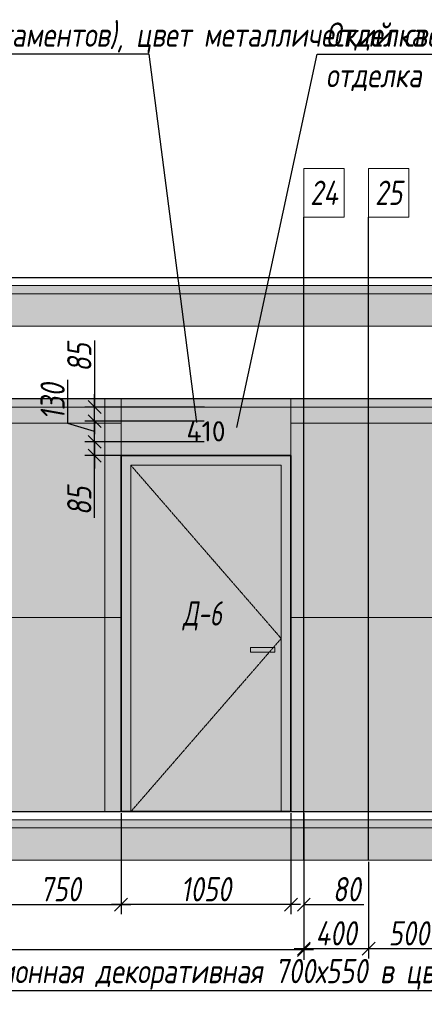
# Model space of a CAD drawing. Header units: millimetres. Extents: x -542966 to 178656, y -69521 to 267189.
# Tile 16 of 256: x -432173 to -429671, y 239865 to 245948. Entities that reach past the tile are written whole.
import ezdxf
from ezdxf import colors
from ezdxf.entities.mleader import LeaderData, LeaderLine
from ezdxf.math import Vec2, Vec3

# ---------------------------------------------------------------- set-up
doc = ezdxf.new("R2010")
doc.units = ezdxf.units.MM
doc.linetypes.add('( Hidden )', pattern=[0.375, 0.25, -0.125])
doc.linetypes.add('DASHDOT', pattern=[25.4, 12.7, -6.35, 0, -6.35])
doc.layers.get('Defpoints').update_dxf_attribs({"color": 31})
for name, color, linetype, lineweight in [('A-DETL-GENF', 7, 'Continuous', 5), ('dim_pot', 183, 'Continuous', 9), ('dim_razv', 93, 'DASHDOT', 9), ('meb', 26, 'Continuous', 15), ('Двери', 7, 'Continuous', 5), ('Отделка стен', 253, 'Continuous', 0)]:
    doc.layers.add(name, color=color, linetype=linetype, lineweight=lineweight)
doc.styles.add('fl_iso paper', font='isocpeur.ttf', dxfattribs={"width": 0.8, "oblique": 10})
doc.styles.add('GODT type AU', font='isocpeur.ttf')
doc.styles.add('In tre', font='isocpeur.ttf', dxfattribs={"width": 0.8, "oblique": 10})
doc.dimstyles.new('In tre 1_50', dxfattribs={"dimtxt": 150, "dimasz": 80, "dimexe": 60, "dimexo": 10, "dimgap": 20, "dimtad": 1, "dimdec": 0, "dimrnd": 5, "dimzin": 0, "dimdsep": 46, "dimtxsty": 'fl_iso paper', "dimblk": 'OBLIQUE', "dimcen": 0, "dimdle": 60, "dimadec": 0, "dimazin": 0, "dimtfac": 1, "dimtdec": 0, "dimtofl": 0, "dimtmove": 1, "dimatfit": 1, "dimfxl": 40, "dimtolj": 1, "dimtzin": 0, "dimarcsym": 1})

# ---------------------------------------------------------------- blocks, each defined once
blk = doc.blocks.new('*U12252')
at = {"layer": 'A-DETL-GENF'}
h = blk.add_hatch(dxfattribs=at)
h.set_pattern_fill('ANSI35', color=256, scale=10, style=0)
h.set_pattern_definition([(45, (58070.45, 5e-10), (-44.90128, 44.90128), []), (45, (58115.35, 5e-10), (-44.90128, 44.90128), [79.375, -15.875, 0, -15.875])])
h.paths.add_polyline_path([(0, -100), (58490.9, -100), (58490.9, -50), (0, -50)])
h = blk.add_hatch(dxfattribs=at)
h.set_pattern_fill('ANSI35', color=256, scale=20, style=0)
h.set_pattern_definition([(45, (58070.45, 5e-10), (-89.80256, 89.80256), []), (45, (58160.25, 5e-10), (-89.80256, 89.80256), [158.75, -31.75, 0, -31.75])])
h.paths.add_polyline_path([(0, -300), (58490.9, -300), (58490.9, -100), (0, -100)])
at = {"lineweight": 13}
blk.add_lwpolyline([(0, -50), (58490.9, -50), (58490.9, 0), (0, 0)], close=True, dxfattribs=at)
at = {"lineweight": 30}
blk.add_lwpolyline([(0, 0), (58490.9, 0)], dxfattribs=at)
at = {"layer": 'A-DETL-GENF'}
for points in [[(0, -100), (58490.9, -100), (58490.9, -50), (0, -50)], [(0, -300), (58490.9, -300), (58490.9, -100), (0, -100)]]:
    blk.add_lwpolyline(points, close=True, dxfattribs=at)
blk = doc.blocks.new('*U12253')
at = {"layer": 'dim_razv', "true_color": 0xffffff, "transparency": 33554559}
h = blk.add_hatch(color=7, dxfattribs=at)
h.dxf.hatch_style = 1
h.paths.add_polyline_path([(0, 0), (57650, 0), (57650, 50), (0, 50)])
at = {"lineweight": 20, "transparency": 33554559}
blk.add_lwpolyline([(0, 0), (57650, 0), (57650, 50), (0, 50)], close=True, dxfattribs=at)
blk = doc.blocks.new('_Oblique')
at = {"color": 0, "linetype": 'ByBlock', "lineweight": -2}
blk.add_line((-0.5, -0.5), (0.5, 0.5), dxfattribs=at)
blk = doc.blocks.new('*D12384')
at = {"layer": 'Defpoints', "color": 0, "linetype": 'ByBlock', "transparency": 16777216}
for p in [(-431545.6, 241055.2), (-430495.6, 241055.2), (-431545.6, 240481)]:
    blk.add_point(p, dxfattribs=at)
at = {"layer": 'dim_razv', "color": 0, "linetype": 'ByBlock', "lineweight": -2, "transparency": 16777216}
for p, q in [((-431545.6, 241045.2), (-431545.6, 240421)), ((-430495.6, 241045.2), (-430495.6, 240421)), ((-430435.6, 240481), (-431605.6, 240481))]:
    blk.add_line(p, q, dxfattribs=at)
at = {"layer": 'dim_razv', "color": 0, "linetype": 'ByBlock', "lineweight": -2, "transparency": 16777216, "xscale": 80, "yscale": 80, "zscale": 80, "rotation": 180}
blk.add_blockref('_Oblique', (-431545.6, 240481), dxfattribs=at)
at = {"layer": 'dim_razv', "color": 0, "linetype": 'ByBlock', "lineweight": -2, "transparency": 16777216, "xscale": 80, "yscale": 80, "zscale": 80}
blk.add_blockref('_Oblique', (-430495.6, 240481), dxfattribs=at)
at = {"layer": 'dim_razv', "color": 0, "linetype": 'ByBlock', "transparency": 16777216, "insert": (-431020.6, 240576), "char_height": 150, "attachment_point": 5, "style": 'fl_iso paper'}
blk.add_mtext('\\A1;1050', dxfattribs=at)
blk = doc.blocks.new('*D12385')
at = {"layer": 'Defpoints', "color": 0, "linetype": 'ByBlock', "transparency": 16777216}
for p in [(-431709.2, 243340.1), (-431022.5, 243340.1), (-431022.5, 243255.2)]:
    blk.add_point(p, dxfattribs=at)
at = {"layer": 'dim_razv', "color": 0, "linetype": 'ByBlock', "lineweight": -2, "transparency": 16777216}
for p, q in [((-431709.2, 243340.1), (-431709.2, 243420.1)), ((-431032.5, 243340.1), (-431769.2, 243340.1)), ((-431709.2, 243255.2), (-431709.2, 243340.1)), ((-431032.5, 243255.2), (-431769.2, 243255.2)), ((-431709.2, 243255.2), (-431709.2, 243175.2)), ((-431709.2, 242869.8), (-431709.2, 243255.2))]:
    blk.add_line(p, q, dxfattribs=at)
at = {"layer": 'dim_razv', "color": 0, "linetype": 'ByBlock', "lineweight": -2, "transparency": 16777216, "xscale": 80, "yscale": 80, "zscale": 80}
for p, rotation in [((-431709.2, 243340.1), 270), ((-431709.2, 243255.2), 90)]:
    blk.add_blockref('_Oblique', p, dxfattribs=dict(at, rotation=rotation))
at = {"layer": 'dim_razv', "color": 0, "linetype": 'ByBlock', "transparency": 16777216, "insert": (-431804.2, 242975), "char_height": 150, "attachment_point": 5, "rotation": 90, "style": 'fl_iso paper'}
blk.add_mtext('\\A1;85', dxfattribs=at)
blk = doc.blocks.new('*D12386')
at = {"layer": 'Defpoints', "color": 0, "linetype": 'ByBlock', "transparency": 16777216}
for p in [(-431709.2, 243467.9), (-431022.5, 243467.9), (-431022.5, 243340.1)]:
    blk.add_point(p, dxfattribs=at)
at = {"layer": 'dim_razv', "color": 0, "linetype": 'ByBlock', "lineweight": -2, "transparency": 16777216}
for p, q in [((-431874.2, 243453.5), (-431874.2, 243723.9)), ((-431709.2, 243467.9), (-431709.2, 243547.9)), ((-431709.2, 243404), (-431874.2, 243453.5)), ((-431032.5, 243467.9), (-431769.2, 243467.9)), ((-431709.2, 243340.1), (-431709.2, 243467.9)), ((-431032.5, 243340.1), (-431769.2, 243340.1)), ((-431709.2, 243340.1), (-431709.2, 243260.1))]:
    blk.add_line(p, q, dxfattribs=at)
at = {"layer": 'dim_razv', "color": 0, "linetype": 'ByBlock', "lineweight": -2, "transparency": 16777216, "xscale": 80, "yscale": 80, "zscale": 80}
for p, rotation in [((-431709.2, 243467.9), 270), ((-431709.2, 243340.1), 90)]:
    blk.add_blockref('_Oblique', p, dxfattribs=dict(at, rotation=rotation))
at = {"layer": 'dim_razv', "color": 0, "linetype": 'ByBlock', "transparency": 16777216, "insert": (-431969.2, 243588.7), "char_height": 150, "attachment_point": 5, "rotation": 90, "style": 'fl_iso paper'}
blk.add_mtext('\\A1;130', dxfattribs=at)
blk = doc.blocks.new('*D12387')
at = {"layer": 'Defpoints', "color": 0, "linetype": 'ByBlock', "transparency": 16777216}
for p in [(-431709.2, 243555.2), (-431020.6, 243555.2), (-431022.5, 243467.9)]:
    blk.add_point(p, dxfattribs=at)
at = {"layer": 'dim_razv', "color": 0, "linetype": 'ByBlock', "lineweight": -2, "transparency": 16777216}
for p, q in [((-431709.2, 243967), (-431709.2, 243555.2)), ((-431709.2, 243555.2), (-431709.2, 243635.2)), ((-431030.6, 243555.2), (-431769.2, 243555.2)), ((-431709.2, 243467.9), (-431709.2, 243555.2)), ((-431032.5, 243467.9), (-431769.2, 243467.9)), ((-431709.2, 243467.9), (-431709.2, 243387.9))]:
    blk.add_line(p, q, dxfattribs=at)
at = {"layer": 'dim_razv', "color": 0, "linetype": 'ByBlock', "lineweight": -2, "transparency": 16777216, "xscale": 80, "yscale": 80, "zscale": 80}
for p, rotation in [((-431709.2, 243555.2), 270), ((-431709.2, 243467.9), 90)]:
    blk.add_blockref('_Oblique', p, dxfattribs=dict(at, rotation=rotation))
at = {"layer": 'dim_razv', "color": 0, "linetype": 'ByBlock', "transparency": 16777216, "insert": (-431804.2, 243861.8), "char_height": 150, "attachment_point": 5, "rotation": 90, "style": 'fl_iso paper'}
blk.add_mtext('\\A1;85', dxfattribs=at)
blk = doc.blocks.new('*D12495')
at = {"layer": 'Defpoints', "color": 0, "linetype": 'ByBlock', "transparency": 16777216}
for p in [(-430015.6, 240755.2), (-429515.6, 240755.2), (-430015.6, 240208.6)]:
    blk.add_point(p, dxfattribs=at)
at = {"layer": 'dim_razv', "color": 0, "linetype": 'ByBlock', "lineweight": -2, "transparency": 16777216}
for p, q in [((-430015.6, 240745.2), (-430015.6, 240148.6)), ((-429515.6, 240745.2), (-429515.6, 240148.6)), ((-429455.6, 240208.6), (-430075.6, 240208.6))]:
    blk.add_line(p, q, dxfattribs=at)
at = {"layer": 'dim_razv', "color": 0, "linetype": 'ByBlock', "lineweight": -2, "transparency": 16777216, "xscale": 80, "yscale": 80, "zscale": 80, "rotation": 180}
blk.add_blockref('_Oblique', (-430015.6, 240208.6), dxfattribs=at)
at = {"layer": 'dim_razv', "color": 0, "linetype": 'ByBlock', "lineweight": -2, "transparency": 16777216, "xscale": 80, "yscale": 80, "zscale": 80}
blk.add_blockref('_Oblique', (-429515.6, 240208.6), dxfattribs=at)
at = {"layer": 'dim_razv', "color": 0, "linetype": 'ByBlock', "transparency": 16777216, "insert": (-429765.6, 240303.6), "char_height": 150, "attachment_point": 5, "style": 'fl_iso paper'}
blk.add_mtext('\\A1;500', dxfattribs=at)
blk = doc.blocks.new('*D12496')
at = {"layer": 'Defpoints', "color": 0, "linetype": 'ByBlock', "transparency": 16777216}
for p in [(-430415.6, 240755.2), (-430015.6, 240755.2), (-430415.6, 240208.6)]:
    blk.add_point(p, dxfattribs=at)
at = {"layer": 'dim_razv', "color": 0, "linetype": 'ByBlock', "lineweight": -2, "transparency": 16777216}
for p, q in [((-430415.6, 240745.2), (-430415.6, 240148.6)), ((-430015.6, 240745.2), (-430015.6, 240148.6)), ((-429955.6, 240208.6), (-430475.6, 240208.6))]:
    blk.add_line(p, q, dxfattribs=at)
at = {"layer": 'dim_razv', "color": 0, "linetype": 'ByBlock', "lineweight": -2, "transparency": 16777216, "xscale": 80, "yscale": 80, "zscale": 80, "rotation": 180}
blk.add_blockref('_Oblique', (-430415.6, 240208.6), dxfattribs=at)
at = {"layer": 'dim_razv', "color": 0, "linetype": 'ByBlock', "lineweight": -2, "transparency": 16777216, "xscale": 80, "yscale": 80, "zscale": 80}
blk.add_blockref('_Oblique', (-430015.6, 240208.6), dxfattribs=at)
at = {"layer": 'dim_razv', "color": 0, "linetype": 'ByBlock', "transparency": 16777216, "insert": (-430215.6, 240303.6), "char_height": 150, "attachment_point": 5, "style": 'fl_iso paper'}
blk.add_mtext('\\A1;400', dxfattribs=at)
blk = doc.blocks.new('*D12497')
at = {"layer": 'Defpoints', "color": 0, "linetype": 'ByBlock', "transparency": 16777216}
for p in [(-445815.6, 240747.3), (-430415.6, 240755.2), (-445815.6, 240200.8)]:
    blk.add_point(p, dxfattribs=at)
at = {"layer": 'dim_razv', "color": 0, "linetype": 'ByBlock', "lineweight": -2, "transparency": 16777216}
for p, q in [((-445815.6, 240737.3), (-445815.6, 240140.8)), ((-430415.6, 240745.2), (-430415.6, 240140.8)), ((-430355.6, 240200.8), (-445875.6, 240200.8))]:
    blk.add_line(p, q, dxfattribs=at)
at = {"layer": 'dim_razv', "color": 0, "linetype": 'ByBlock', "lineweight": -2, "transparency": 16777216, "xscale": 80, "yscale": 80, "zscale": 80, "rotation": 180}
blk.add_blockref('_Oblique', (-445815.6, 240200.8), dxfattribs=at)
at = {"layer": 'dim_razv', "color": 0, "linetype": 'ByBlock', "lineweight": -2, "transparency": 16777216, "xscale": 80, "yscale": 80, "zscale": 80}
blk.add_blockref('_Oblique', (-430415.6, 240200.8), dxfattribs=at)
at = {"layer": 'dim_razv', "color": 0, "linetype": 'ByBlock', "transparency": 16777216, "insert": (-438115.6, 240295.8), "char_height": 150, "attachment_point": 5, "style": 'fl_iso paper'}
blk.add_mtext('\\A1;15400', dxfattribs=at)
blk = doc.blocks.new('*D12477')
at = {"layer": 'Defpoints', "color": 0, "linetype": 'ByBlock', "transparency": 16777216}
for p in [(-432295.6, 241055.2), (-431545.6, 241055.2), (-431545.6, 240481)]:
    blk.add_point(p, dxfattribs=at)
at = {"layer": 'dim_razv', "color": 0, "linetype": 'ByBlock', "lineweight": -2, "transparency": 16777216}
for p, q in [((-432295.6, 241045.2), (-432295.6, 240421)), ((-431545.6, 241045.2), (-431545.6, 240421)), ((-432355.6, 240481), (-431485.6, 240481))]:
    blk.add_line(p, q, dxfattribs=at)
at = {"layer": 'dim_razv', "color": 0, "linetype": 'ByBlock', "lineweight": -2, "transparency": 16777216, "xscale": 80, "yscale": 80, "zscale": 80, "rotation": 180}
blk.add_blockref('_Oblique', (-432295.6, 240481), dxfattribs=at)
at = {"layer": 'dim_razv', "color": 0, "linetype": 'ByBlock', "lineweight": -2, "transparency": 16777216, "xscale": 80, "yscale": 80, "zscale": 80}
blk.add_blockref('_Oblique', (-431545.6, 240481), dxfattribs=at)
at = {"layer": 'dim_razv', "color": 0, "linetype": 'ByBlock', "transparency": 16777216, "insert": (-431920.6, 240576), "char_height": 150, "attachment_point": 5, "style": 'fl_iso paper'}
blk.add_mtext('\\A1;750', dxfattribs=at)
blk = doc.blocks.new('*D12478')
at = {"layer": 'Defpoints', "color": 0, "linetype": 'ByBlock', "transparency": 16777216}
for p in [(-430495.6, 241055.2), (-430415.6, 241055.2), (-430415.6, 240481)]:
    blk.add_point(p, dxfattribs=at)
at = {"layer": 'dim_razv', "color": 0, "linetype": 'ByBlock', "lineweight": -2, "transparency": 16777216}
for p, q in [((-430495.6, 241045.2), (-430495.6, 240421)), ((-430415.6, 241045.2), (-430415.6, 240421)), ((-430495.6, 240481), (-430575.6, 240481)), ((-430415.6, 240481), (-430045.2, 240481))]:
    blk.add_line(p, q, dxfattribs=at)
at = {"layer": 'dim_razv', "color": 0, "linetype": 'ByBlock', "lineweight": -2, "transparency": 16777216, "xscale": 80, "yscale": 80, "zscale": 80}
blk.add_blockref('_Oblique', (-430495.6, 240481), dxfattribs=at)
at = {"layer": 'dim_razv', "color": 0, "linetype": 'ByBlock', "lineweight": -2, "transparency": 16777216, "xscale": 80, "yscale": 80, "zscale": 80, "rotation": 180}
blk.add_blockref('_Oblique', (-430415.6, 240481), dxfattribs=at)
at = {"layer": 'dim_razv', "color": 0, "linetype": 'ByBlock', "transparency": 16777216, "insert": (-430150.4, 240576), "char_height": 150, "attachment_point": 5, "style": 'fl_iso paper'}
blk.add_mtext('\\A1;80', dxfattribs=at)

msp = doc.modelspace()

# ---------------------------------------------------------------- hatches: boundary and pattern name
at = {"layer": 'dim_razv', "true_color": 0xeceae4, "transparency": 33554687}
h = msp.add_hatch(dxfattribs=at)
h.set_pattern_fill('AR-SAND', color=254, scale=3, angle=315)
h.set_pattern_definition([(352.5, (120932.77, 270348.66), (100.426047, 107.214405), [0, -115.824, 0, -129.54, 0, -123.825]), (322.5, (120932.77, 270348.66), (247.419855, 56.70328), [0, -62.484, 0, -104.394, 0, -40.005]), (282.5, (120866.5, 270414.93), (168.099694, -167.489948), [0, -38.1, 0, -137.16, 0, -179.07]), (272.5, (120866.5, 270414.93), (209.265234, -114.68433), [0, -19.05, 0, -89.916, 0, -102.87])])
h.paths.add_polyline_path([(-454175.6, 241055.2), (-396525.6, 241055.2), (-396525.6, 243605.2), (-454175.6, 243605.2)])
h.paths.add_polyline_path([(-451545.6, 243255.2), (-452045.6, 243255.2), (-452045.6, 241205.2), (-451545.6, 241205.2)], flags=16)
h.paths.add_polyline_path([(-450845.6, 243255.2), (-451445.6, 243255.2), (-451445.6, 241205.2), (-450845.6, 241205.2)], flags=16)
h.paths.add_polyline_path([(-448145.6, 243255.2), (-450145.6, 243255.2), (-450145.6, 241205.2), (-448145.6, 241205.2)], flags=16)
h.paths.add_polyline_path([(-447375.6, 241055.2), (-445815.6, 241055.2), (-445815.6, 243255.2), (-447375.6, 243255.2)], flags=17)
h.paths.add_polyline_path([(-442975.6, 241055.2), (-442975.6, 243235.2), (-441015.6, 243235.2), (-441015.6, 241055.2)], flags=17)
h.paths.add_polyline_path([(-445295.7, 243555.2), (-443595.7, 243555.2), (-443595.7, 241055.2), (-445295.7, 241055.2)], flags=16)
h.paths.add_polyline_path([(-439045.6, 243255.2), (-440595.6, 243255.2), (-440595.6, 241205.2), (-439045.6, 241205.2)], flags=16)
h.paths.add_polyline_path([(-438445.6, 243255.2), (-438845.6, 243255.2), (-438845.6, 241205.2), (-438445.6, 241205.2)], flags=16)
h.paths.add_polyline_path([(-436995.6, 243255.2), (-437945.6, 243255.2), (-437945.6, 241205.2), (-436995.6, 241205.2)], flags=16)
h.paths.add_polyline_path([(-434995.6, 243255.2), (-435395.6, 243255.2), (-435395.6, 241205.2), (-434995.6, 241205.2)], flags=16)
h.paths.add_polyline_path([(-432295.6, 243255.2), (-433745.6, 243255.2), (-433745.6, 241055.2), (-432295.6, 241055.2)], flags=16)
h.paths.add_polyline_path([(-419460.6, 242458.9), (-418710.6, 242458.9), (-418710.6, 241108.9), (-419460.6, 241108.9)], flags=16)
h.paths.add_polyline_path([(-412115.6, 242458.9), (-411365.6, 242458.9), (-411365.6, 241108.9), (-412115.6, 241108.9)], flags=16)
h.paths.add_polyline_path([(-413665.6, 241305.2), (-413665.6, 241405.2), (-413565.6, 241405.2), (-413565.6, 241305.2)], flags=16)
edge = h.paths.add_edge_path(flags=0)
edge.add_arc((-413615.6, 241355.2), 28.4, 0, 360)
edge = h.paths.add_edge_path(flags=0)
edge.add_arc((-413629.2, 241355.2), 3.95, 0, 360)
edge = h.paths.add_edge_path(flags=0)
edge.add_arc((-413602.1, 241355.2), 3.95, 0, 360)
at = {"layer": 'dim_razv', "true_color": 0xcccccc}
h = msp.add_hatch(dxfattribs=at)
h.set_pattern_fill('AR-SAND', color=254, scale=3, angle=315)
h.set_pattern_definition([(352.5, (-552172.71, 229916.56), (100.42605, 107.2144), [0, -115.824, 0, -129.54, 0, -123.825]), (322.5, (-552172.71, 229916.56), (247.41986, 56.70328), [0, -62.484, 0, -104.394, 0, -40.005]), (282.5, (-552238.99, 229982.83), (168.0997, -167.48995), [0, -38.1, 0, -137.16, 0, -179.07]), (272.5, (-552238.99, 229982.83), (209.26523, -114.68433), [0, -19.05, 0, -89.916, 0, -102.87])])
h.paths.add_polyline_path([(-430745.6, 242070.2), (-430595.6, 242070.2), (-430595.6, 242040.2), (-430745.6, 242040.2)])
at = {"layer": 'meb', "lineweight": 9, "true_color": 0x000000, "transparency": 33554687}
h = msp.add_hatch(dxfattribs=at)
h.set_pattern_fill('WOOD6', color=18, scale=500, angle=70, pattern_type=2)
h.set_pattern_definition([(65.6014, (-585073.754, 246225.935), (171.008879, 469.846507), [32.596, -6486.6055]), (74.3987, (-585036.166, 246212.254), (1582.275289, 5809.165425), [32.596, -6486.6065]), (66.9874, (-585248.03, 246273.403), (171.0084906, 469.846981), [47.5655, -9465.5815]), (73.0127, (-585276.22, 246283.664), (2608.34782, 8628.2388574), [47.5655, -9465.5825]), (65.4262, (-585128.65, 246213.99), (2692.964117, 5936.9969055), [62.6995, -12477.2345]), (74.5739, (-585001.791, 246167.818), (1582.2764426, 5809.1649888), [62.6995, -12477.2365]), (68.1525, (-585216.003, 246229.822), (171.0092826, 469.8465317), [77.5405, -15430.521]), (71.8476, (-585328.761, 246270.865), (4660.4585783, 14266.3986336), [77.5405, -15430.522]), (63.4182, (-585176.49, 246228.742), (2008.926161, 4057.6106541), [65.4315, -13020.817]), (74.5739, (-584950.108, 246149.007), (1582.2764426, 5809.1649888), [62.6995, -12477.2365]), (71.8476, (-585368.698, 246285.4), (4660.4585783, 14266.3986336), [77.5405, -15430.522]), (70, (-585063.4, 245852.36), (-469.8463, 171.01), [70, -430]), (70, (-585115.1, 245871.2), (-469.8463, 171.01), [70, -430]), (70, (-585232.54, 245913.93), (-469.8463, 171.01), [70, -430]), (69.209, (-585306.3095, 245940.7768), (12954.03862925, 34127.60422081), [72.507, -72434.4025]), (69.5225, (-585343.74, 245954.4003), (171.01042241, 469.84603378), [100.0035, -59902.08]), (82.609, (-585384.655, 245969.292), (4409.75308902, 34044.93653618), [48.674, -38890.441]), (61.4686, (-585368.799, 245963.52), (1666.9538994, 3117.900554), [50.5595, -10061.3315]), (70.4775, (-585407.952, 245977.7716), (19880.30710864, 56082.73736222), [100.0035, -59902.08]), (70.7899, (-585445.3836, 245991.3956), (11839.88184324, 34001.03541368), [72.507, -36430.962]), (70.7899, (-585485.3205, 246005.9315), (11839.88184324, 34001.03541368), [72.507, -36430.962]), (76.0724, (-585208.601, 245979.706), (3378.7563056, 13668.722228), [118.163, -23514.439]), (63.9277, (-585091.14, 245936.954), (4188.85944166, 8585.06869065), [118.163, -23514.4345]), (76.0724, (-585280.572, 246008.562), (3378.7563056, 13668.722228), [118.163, -23514.439]), (63.9277, (-585421.526, 246059.855), (4188.85944166, 8585.06869065), [118.163, -23514.4345]), (85.9453, (-585129.35, 246014.71), (43.186263, 1580.547963), [36.4005, -3603.6525]), (80.954, (-585164.389, 245976.917), (385.2068691, 2520.240605), [78.9385, -15708.7115]), (59.0461, (-585126.801, 245963.236), (6795.4575344, 11360.9666392), [78.9385, -15708.706]), (80.954, (-585308.755, 246048.085), (385.2068691, 2520.240605), [78.9385, -15708.7115]), (59.0461, (-585374.533, 246072.026), (6795.4575344, 11360.9666392), [78.9385, -15708.706]), (74.7636, (-585254.308, 245985.7), (1411.268487, 5339.318), [120.416, -5900.381]), (63.9277, (-585039.457, 245918.143), (4188.85944166, 8585.06869065), [118.163, -23514.4345]), (63.9277, (-585461.463, 246074.391), (4188.85944166, 8585.06869065), [118.163, -23514.4345]), (46.8016, (-585357.45, 246060.49), (1794.733447, 2007.214747), [38.079, -3769.802]), (63.9911, (-585378.394, 246017.562), (2179.9383233, 4527.455938), [47.7625, -9504.722]), (73.3664, (-585188.045, 245897.732), (2266.322845, 7688.5481597), [82.6425, -8432.05]), (66.6337, (-585159.578, 245887.37), (171.00869, 469.8466143), [82.6425, -8432.049]), (71.5911, (-585273.263, 245928.749), (5515.5177835, 16615.6266733), [60.023, -17946.92]), (70, (-585180.16, 246094.4), (-469.8463, 171.01), [62.5, -437.5]), (70, (-585039.2, 246043.1), (-469.8463, 171.01), [62.5, -437.5]), (51.5652, (-585096.85, 246133.24), (171.00867, 469.84671), [31.623, -1549.5145]), (63.2903, (-585116.083, 246095.017), (2008.926495, 4057.6104033), [42.793, -8515.826]), (76.3401, (-585126.776, 246051.02), (898.24016, 3929.77849), [45.277, -4482.415]), (80.6196, (-585082.34, 246085.396), (385.2061187, 2520.240567), [40.697, -8098.712]), (92.6198, (-585075.706, 246125.55), (-212.463999, 3801.952825), [32.5, -6467.497]), (70, (-585152, 246054.87), (-469.8463, 171.01), [95, -405]), (70, (-585086.2, 246030.93), (-469.8463, 171.01), [95, -405]), (73.3664, (-585296.343, 246126.04), (2266.322845, 7688.5481597), [85.147, -8429.5455]), (66.6337, (-585333.93, 246139.722), (171.00869, 469.8466143), [85.147, -8429.545]), (70, (-584987.5, 246024.3), (-469.8463, 171.01), [62.5, -437.5]), (51.5652, (-585129.35, 246014.71), (171.00867, 469.84671), [55.34, -1525.7975]), (65.2365, (-585094.95, 246058.06), (171.009178, 469.846743), [30.104, -5990.692]), (77.4314, (-585344.65, 246007.94), (1625.459454, 7389.714305), [57.987, -11539.4265]), (88.4349, (-585332.03, 246064.54), (-127.82536, 1110.70212), [23.717, -1557.4215]), (63.66, (-585158.784, 246153.126), (171.008346, 469.847107), [67.9155, -4459.7755]), (76.3401, (-585017.83, 246101.823), (898.24016, 3929.77849), [67.9155, -4459.7765]), (71.273, (-585252.131, 246123.251), (7054.6075495, 20844.2438088), [112.528, -22393.0265]), (68.7271, (-585369.6, 246166.002), (171.0088508, 469.8466633), [112.528, -22393.0255]), (61.0275, (-585119.486, 246144.144), (3162.809465, 5765.986942), [48.0885, -9569.6]), (70, (-585222.66, 246101.9), (-469.8463, 171.01), [135, -365]), (76.3401, (-584966.147, 246083.01), (898.24016, 3929.77849), [67.9155, -4459.7765]), (68.7271, (-585409.537, 246180.537), (171.0088508, 469.8466633), [112.528, -22393.0255]), (60.5378, (-585096.19, 246186.214), (171.009083, 469.84671), [45.6205, -2995.7595]), (70, (-585271.97, 246207.6), (-469.8463, 171.01), [70, -430]), (70, (-585300.16, 246217.9), (-469.8463, 171.01), [70, -430]), (79.211, (-585053.708, 246120.203), (556.2152697, 2990.0877084), [93.7085, -18647.955]), (76.4916, (-585327.826, 246419.5164), (14455.54399161, 60185.545455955), [57.862, -83980.958]), (76.4916, (-585287.889, 246404.9806), (14455.54399161, 60185.545455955), [57.862, -83980.958]), (80.0418, (-585250.9912, 246367.5973), (8425.60322164, 48013.86418706), [81.2445, -57297.7555]), (62.093, (-585229.434, 246317.184), (6838.6377563, 12941.5171704), [121.152, -18051.623]), (63.5515, (-585161.0727, 246358.8136), (13892.44688303, 27933.073674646), [57.866, -89005.62]), (67.1373, (-585131.18, 246323.99), (171.0122466, 469.845349), [50.0625, -9962.4325]), (71.7899, (-585086.545, 246307.744), (4831.4685046, 14736.2447852), [80.039, -15927.7715]), (70, (-585030.6, 246329.94), (-469.8463, 171.01), [40, -460]), (70, (-585002.4, 246319.7), (-469.8463, 171.01), [40, -460]), (68.2101, (-584973.782, 246266.701), (171.0098556, 469.8463527), [80.039, -15927.7715]), (68.2101, (-584922.099, 246247.89), (171.0098556, 469.8463527), [80.039, -15927.7715]), (66.4238, (-585102.575, 246271.01), (171.009185, 469.8468474), [40.078, -7975.5305]), (73.5763, (-584985.113, 246228.26), (2095.3090965, 7218.702968), [40.078, -7975.5315]), (66.4238, (-585187.147, 246301.793), (171.009185, 469.8468474), [40.078, -7975.5305]), (73.5763, (-585304.608, 246344.542), (2095.3090965, 7218.702968), [40.078, -7975.5315]), (66.4238, (-585060.29, 246255.62), (171.009185, 469.8468474), [40.078, -7975.5305]), (73.5763, (-585027.4, 246243.65), (2095.3090965, 7218.702968), [40.078, -7975.5315]), (66.4238, (-585147.21, 246287.257), (171.009185, 469.8468474), [40.078, -7975.5305]), (73.5763, (-584933.43, 246209.447), (2095.3090965, 7218.702968), [40.078, -7975.5315]), (73.5763, (-585344.545, 246359.078), (2095.3090965, 7218.702968), [40.078, -7975.5315]), (73.5763, (-585262.323, 246329.154), (2095.3090965, 7218.702968), [40.078, -7975.5315]), (63.66, (-585171.12, 246338.526), (171.008346, 469.847107), [22.6385, -4505.0525]), (76.3401, (-585293.28, 246382.99), (898.24016, 3929.77849), [22.6385, -4505.0535]), (76.3401, (-585333.217, 246397.524), (898.24016, 3929.77849), [22.6385, -4505.0535]), (70.2731, (-585044.26, 246292.35), (-469.8466, 171.0099), [40.0005, -460.005]), (70, (-585016.07, 246282.1), (-469.8463, 171.01), [40, -460]), (51.5652, (-585212.53, 246414.79), (171.00867, 469.84671), [23.717, -1557.4205]), (92.6198, (-585212.53, 246414.79), (-212.463999, 3801.952825), [24.375, -6475.622]), (71.5911, (-585111.73, 246370.119), (5515.5177835, 16615.6266733), [30.012, -17976.931])])
h.paths.add_polyline_path([(-430495.6, 243255.2), (-431545.6, 243255.2), (-431545.6, 243605.2), (-430495.6, 243605.2)])
h.paths.add_polyline_path([(-431545.6, 243255.2), (-430495.6, 243255.2), (-430495.6, 241055.2), (-431545.6, 241055.2)])

# ---------------------------------------------------------------- linework, layer by layer
at = {"lineweight": 30}
for points in [[(-430415.6, 240755.2), (-430415.6, 244728.8)], [(-430015.6, 240755.2), (-430015.6, 244728.8)]]:
    msp.add_lwpolyline(points, dxfattribs=at)
msp.add_lwpolyline([(-454175.6, 241055.2), (-396525.6, 241055.2), (-396525.6, 243605.2), (-454175.6, 243605.2)], close=True)
at = {"lineweight": 13}
for points in [[(-430495.6, 243255.2), (-431545.6, 243255.2), (-431545.6, 243605.2), (-430495.6, 243605.2)], [(-431485.6, 243195.2), (-430555.6, 243195.2), (-430555.6, 241055.2), (-431485.6, 241055.2)], [(-430745.6, 242070.2), (-430595.6, 242070.2), (-430595.6, 242040.2), (-430745.6, 242040.2)]]:
    msp.add_lwpolyline(points, close=True, dxfattribs=at)
at = {"lineweight": 35}
msp.add_lwpolyline([(-431545.6, 243255.2), (-430495.6, 243255.2), (-430495.6, 241055.2), (-431545.6, 241055.2)], close=True, dxfattribs=at)
at = {"linetype": '( Hidden )', "lineweight": 13, "ltscale": 10}
msp.add_lwpolyline([(-431485.6, 243195.2), (-430555.6, 242125.2), (-431485.6, 241055.2)], dxfattribs=at)
at = {"layer": 'dim_pot', "color": 10, "lineweight": 0}
for points in [[(-430415.6, 245028.8), (-430165.6, 245028.8), (-430165.6, 244728.8), (-430415.6, 244728.8)], [(-430015.6, 245028.8), (-429765.6, 245028.8), (-429765.6, 244728.8), (-430015.6, 244728.8)]]:
    msp.add_lwpolyline(points, close=True, dxfattribs=at)
at = {"layer": 'Отделка стен', "transparency": 33554687}
for points in [[(-432245.6, 243605.2), (-432245.6, 243455.2), (-431645.6, 243455.2), (-431645.6, 243605.2)], [(-431645.6, 243605.2), (-431645.6, 243455.2), (-431545.6, 243455.2), (-431545.6, 243605.2)], [(-430495.6, 243605.2), (-430495.6, 243455.2), (-430015.6, 243455.2), (-430015.6, 243605.2)], [(-430015.6, 243605.2), (-430015.6, 243455.2), (-429515.6, 243455.2), (-429515.6, 243605.2)], [(-432245.6, 243455.2), (-432245.6, 242255.2), (-431645.6, 242255.2), (-431645.6, 243455.2)], [(-430495.6, 243455.2), (-430495.6, 242255.2), (-430015.6, 242255.2), (-430015.6, 243455.2)], [(-430015.6, 243455.2), (-430015.6, 242255.2), (-429515.6, 242255.2), (-429515.6, 243455.2)], [(-432245.6, 242255.2), (-432245.6, 241055.2), (-431645.6, 241055.2), (-431645.6, 242255.2)], [(-431645.6, 242255.2), (-431645.6, 241055.2), (-431545.6, 241055.2), (-431545.6, 242255.2)], [(-430495.6, 242255.2), (-430495.6, 241055.2), (-430015.6, 241055.2), (-430015.6, 242255.2)], [(-430015.6, 242255.2), (-430015.6, 241055.2), (-429515.6, 241055.2), (-429515.6, 242255.2)]]:
    msp.add_lwpolyline(points, close=True, dxfattribs=at)

# ---------------------------------------------------------------- block references
for name, p in [('*U12252', (-454596.1, 244355.2)), ('*U12253', (-454175.6, 243555.2)), ('*U12252', (-454596.1, 241055.2))]:
    msp.add_blockref(name, p)

# ---------------------------------------------------------------- texts
at = {"layer": 'dim_pot', "color": 10, "lineweight": 0, "char_height": 150, "attachment_point": 5, "style": 'fl_iso paper'}
for s, insert in [('24', (-430290.6, 244878.8)), ('25', (-429890.6, 244878.8))]:
    msp.add_mtext_dynamic_manual_height_columns(s, width=190.261, gutter_width=1350, heights=[0], dxfattribs=dict(at, insert=insert))
at = {"layer": 'dim_razv', "color": 254, "true_color": 0xcccccc, "insert": (-431020.6, 243405.2), "char_height": 125, "attachment_point": 5, "style": 'GODT type AU'}
msp.add_mtext_dynamic_manual_height_columns('410', width=166.384, gutter_width=12.5, heights=[0], dxfattribs=at)
at = {"layer": 'Двери', "lineweight": 0, "insert": (-431042.5, 242264.6), "char_height": 150, "attachment_point": 5, "style": 'fl_iso paper'}
msp.add_mtext_dynamic_manual_height_columns('{\\W0.7;Д-6}', width=190.261, gutter_width=1350, heights=[0], dxfattribs=at)

# ---------------------------------------------------------------- dimensions: what is measured, and where the dimension line sits
at = {"layer": 'dim_razv', "color": 18, "linetype": 'ByBlock', "true_color": 0x000000}
for base, p1, p2, picture, middle in [((-431709.2, 243555.2), (-431022.5, 243467.9), (-431020.6, 243555.2), '*D12387', (-431696.4, 243861.8)), ((-431709.2, 243340.1), (-431022.5, 243255.2), (-431022.5, 243340.1), '*D12385', (-431735.3, 242975))]:
    dim = msp.add_linear_dim(base=base, p1=p1, p2=p2, angle=90, dimstyle='In tre 1_50', dxfattribs=at)
    dim.commit()
    dim.dimension.update_dxf_attribs({"geometry": picture, "text_midpoint": middle, "dimtype": 160})
dim = msp.add_linear_dim(base=(-431709.2, 243467.9), p1=(-431022.5, 243340.1), p2=(-431022.5, 243467.9), angle=90, dimstyle='In tre 1_50', dxfattribs=at)
dim.commit()
dim.dimension.update_dxf_attribs({"geometry": '*D12386', "text_midpoint": (-431969.2, 243473.5)})
for base, p1, p2, picture, middle in [((-431545.6, 240481), (-432295.6, 241055.2), (-431545.6, 241055.2), '*D12477', (-431920.6, 240576)), ((-431545.6, 240481), (-430495.6, 241055.2), (-431545.6, 241055.2), '*D12384', (-431020.6, 240576)), ((-445815.6, 240200.8), (-430415.6, 240755.2), (-445815.6, 240747.3), '*D12497', (-438115.6, 240295.8)), ((-430415.6, 240208.6), (-430015.6, 240755.2), (-430415.6, 240755.2), '*D12496', (-430215.6, 240303.6)), ((-430015.6, 240208.6), (-429515.6, 240755.2), (-430015.6, 240755.2), '*D12495', (-429765.6, 240303.6))]:
    dim = msp.add_linear_dim(base=base, p1=p1, p2=p2, dimstyle='In tre 1_50', dxfattribs=at)
    dim.commit()
    dim.dimension.update_dxf_attribs({"geometry": picture, "text_midpoint": middle})
dim = msp.add_linear_dim(base=(-430415.6, 240481), p1=(-430495.6, 241055.2), p2=(-430415.6, 241055.2), dimstyle='In tre 1_50', override={"dimtmove": 0}, dxfattribs=at)
dim.commit()
dim.dimension.update_dxf_attribs({"geometry": '*D12478', "text_midpoint": (-430150.4, 240481), "dimtype": 160})

# ---------------------------------------------------------------- leaders
at = {"layer": 'dim_razv', "color": 0, "linetype": 'ByBlock'}
ml = msp.add_multileader_mtext('Standard', dxfattribs=at)
ml.set_content('Цифры номера квартиры (аппартаментов), цвет металлический светлый, \\Pвысота номера - 130*мм', style='In tre')
ml.set_leader_properties()
ml.build(insert=Vec2(0, 0))
ml.multileader.update_dxf_attribs({"text_left_attachment_type": 6, "text_right_attachment_type": 6, "dogleg_length": 1, "arrow_head_size": 0, "scale": 50})
ctx = ml.context
ctx.base_point, ctx.scale, ctx.char_height, ctx.arrow_head_size, ctx.landing_gap_size, ctx.plane_origin = Vec3(-434794.4, 245735.9), 50, 150, 0, 4.5, Vec3(-424994.4, 243628.8)
ctx.left_attachment, ctx.right_attachment = 6, 6
notes = []
notes.append((ctx, [(0, (1, 1, 0), (-431373, 245735.9), (-1, 0), 50, [(1, [(-431077.7, 243460.4)], 0, [])])]))
ctx.mtext.insert, ctx.mtext.width, ctx.mtext.defined_height, ctx.mtext.flow_direction = Vec3(-434789.9, 245930.9), 3469.079, 696.6, 5
ml = msp.add_multileader_mtext('Standard', dxfattribs=at)
ml.set_content('Отделка дверного полотна и стены над дверным проемом в один цвет,\\Pотделка над дверью - дверным добором', style='In tre')
ml.set_leader_properties()
ml.build(insert=Vec2(0, 0))
ml.multileader.update_dxf_attribs({"text_left_attachment_type": 6, "text_right_attachment_type": 6, "dogleg_length": 1, "arrow_head_size": 0, "scale": 50})
ctx = ml.context
ctx.base_point, ctx.scale, ctx.char_height, ctx.arrow_head_size, ctx.landing_gap_size, ctx.plane_origin = Vec3(-430283.9, 245735.9), 50, 150, 0, 4.5, Vec3(-424717, 243394.7)
ctx.left_attachment, ctx.right_attachment = 6, 6
notes.append((ctx, [(1, (1, 1, 0), (-430333.9, 245735.9), (1, 0), 50, [(1, [(-430829.4, 243428.9)], 0, [])])]))
ctx.mtext.insert, ctx.mtext.width, ctx.mtext.defined_height, ctx.mtext.flow_direction = Vec3(-430279.4, 245930.9), 3361.191, 696.6, 5
ml = msp.add_multileader_mtext('Standard', dxfattribs=at)
ml.set_content('Потолок подвесной, реечный\\Pрейка 50х50 белого цвета, шаг рейки 120-125мм', style='In tre')
ml.set_leader_properties()
ml.build(insert=Vec2(0, 0))
ml.multileader.update_dxf_attribs({"text_left_attachment_type": 6, "text_right_attachment_type": 6, "dogleg_length": 1, "arrow_head_size": 0, "scale": 50})
ctx = ml.context
ctx.base_point, ctx.scale, ctx.char_height, ctx.arrow_head_size, ctx.landing_gap_size, ctx.plane_origin = Vec3(-453529.1, 245416.5), 50, 150, 0, 4.5, Vec3(-444982, 243621.9)
ctx.left_attachment, ctx.right_attachment = 6, 6
notes.append((ctx, [(0, (1, 1, 0), (-451277.2, 245416.5), (-1, 0), 50, [(1, [(-451094.4, 243598.3)], 0, [])])]))
ctx.mtext.insert, ctx.mtext.width, ctx.mtext.defined_height, ctx.mtext.flow_direction = Vec3(-453524.6, 245611.5), 2509.515, 696.6, 5
ml = msp.add_multileader_mtext('Standard', dxfattribs=at)
ml.set_content('Решетка вентиляционная декоративная 850х400 в цвет стен', style='In tre')
ml.set_leader_properties()
ml.build(insert=Vec2(0, 0))
ml.multileader.update_dxf_attribs({"text_left_attachment_type": 6, "text_right_attachment_type": 6, "dogleg_length": 1, "arrow_head_size": 0, "scale": 50})
ctx = ml.context
ctx.base_point, ctx.scale, ctx.char_height, ctx.arrow_head_size, ctx.landing_gap_size, ctx.plane_origin = Vec3(-447941.7, 245323.2), 50, 150, 0, 4.5, Vec3(-438051.9, 242997.7)
ctx.left_attachment, ctx.right_attachment = 6, 6
notes.append((ctx, [(0, (1, 1, 0), (-445034.4, 245323.2), (-1, 0), 50, [(1, [(-444277, 243755.2)], 0, [])])]))
ctx.mtext.insert, ctx.mtext.width, ctx.mtext.defined_height, ctx.mtext.flow_direction = Vec3(-447937.2, 245518.2), 2996.732, 696.6, 5
ml = msp.add_multileader_mtext('Standard', dxfattribs=at)
ml.set_content('Окраска запотолочного пространства в белый цвет RAL9016', style='In tre')
ml.set_leader_properties()
ml.build(insert=Vec2(0, 0))
ml.multileader.update_dxf_attribs({"text_left_attachment_type": 6, "text_right_attachment_type": 6, "dogleg_length": 1, "arrow_head_size": 0, "scale": 50})
ctx = ml.context
ctx.base_point, ctx.scale, ctx.char_height, ctx.arrow_head_size, ctx.landing_gap_size, ctx.plane_origin = Vec3(-443682, 245334.9), 50, 150, 0, 4.5, Vec3(-438847.5, 241644.3)
ctx.left_attachment, ctx.right_attachment = 6, 6
notes.append((ctx, [(0, (1, 1, 0), (-443732, 245334.9), (1, 0), 50, [(0, [(-444022.4, 243867.4)], 0, [])])]))
ctx.mtext.insert, ctx.mtext.width, ctx.mtext.flow_direction = Vec3(-443677.5, 245514.9), 3148.852, 5
ml = msp.add_multileader_mtext('Standard', dxfattribs=at)
ml.set_content('Плитка керамогранитная, настенная, размер плитки 600х1200мм, расположить вертикально', style='In tre')
ml.set_leader_properties()
ml.build(insert=Vec2(0, 0))
ml.multileader.update_dxf_attribs({"text_left_attachment_type": 6, "text_right_attachment_type": 6, "dogleg_length": 1, "arrow_head_size": 0, "scale": 50})
ctx = ml.context
ctx.base_point, ctx.scale, ctx.char_height, ctx.arrow_head_size, ctx.landing_gap_size, ctx.plane_origin = Vec3(-440583.1, 245009.7), 50, 150, 0, 4.5, Vec3(-438669, 244889.2)
ctx.left_attachment, ctx.right_attachment = 6, 6
notes.append((ctx, [(1, (1, 1, 0), (-440633.1, 245009.7), (1, 0), 50, [(1, [(-441200.3, 243315.8)], 0, [])])]))
ctx.mtext.insert, ctx.mtext.width, ctx.mtext.defined_height, ctx.mtext.flow_direction = Vec3(-440578.6, 245204.7), 3060.297, 696.6, 5
ml = msp.add_multileader_mtext('Standard', dxfattribs=at)
ml.set_content('Решетка вентиляционная декоративная 700х550 в цвет стен', style='In tre')
ml.set_leader_properties()
ml.build(insert=Vec2(0, 0))
ml.multileader.update_dxf_attribs({"text_left_attachment_type": 6, "text_right_attachment_type": 6, "dogleg_length": 1, "arrow_head_size": 0, "scale": 50})
ctx = ml.context
ctx.base_point, ctx.scale, ctx.char_height, ctx.arrow_head_size, ctx.landing_gap_size, ctx.plane_origin = Vec3(-433717.2, 239950.4), 50, 150, 0, 4.5, Vec3(-428976.6, 238155.9)
ctx.left_attachment, ctx.right_attachment = 6, 6
notes.append((ctx, [(1, (1, 1, 0), (-433767.2, 239950.4), (1, 0), 50, [(1, [(-434438.3, 241232.7)], 0, [])])]))
ctx.mtext.insert, ctx.mtext.width, ctx.mtext.defined_height, ctx.mtext.flow_direction = Vec3(-433712.7, 240145.4), 2996.732, 696.6, 5
ml = msp.add_multileader_mtext('Standard', dxfattribs=at)
ml.set_content('Зеркало на стене, выполнить в один уровень с отделкой стен', style='In tre')
ml.set_leader_properties()
ml.build(insert=Vec2(0, 0))
ml.multileader.update_dxf_attribs({"text_left_attachment_type": 6, "text_right_attachment_type": 6, "dogleg_length": 1, "arrow_head_size": 0, "scale": 50})
ctx = ml.context
ctx.base_point, ctx.scale, ctx.char_height, ctx.arrow_head_size, ctx.landing_gap_size, ctx.plane_origin = Vec3(-448638.5, 239867.9), 50, 150, 0, 4.5, Vec3(-439596.2, 238073.3)
ctx.left_attachment, ctx.right_attachment = 6, 6
notes.append((ctx, [(0, (1, 1, 0), (-445715.9, 239867.9), (-1, 0), 50, [(1, [(-445057.9, 241150.2)], 0, [])])]))
ctx.mtext.insert, ctx.mtext.width, ctx.mtext.defined_height, ctx.mtext.flow_direction = Vec3(-448634, 240062.9), 3043.138, 696.6, 5
for ctx, leaders in notes:
    for number, flags, end, landing, length, lines in leaders:
        leader = LeaderData()
        leader.index, (leader.has_last_leader_line, leader.has_dogleg_vector, leader.attachment_direction) = number, flags
        leader.last_leader_point, leader.dogleg_vector, leader.dogleg_length = Vec3(end), Vec3(landing), length
        for number, points, colour, breaks in lines:
            line = LeaderLine()
            line.index, line.vertices, line.color, line.breaks = number, Vec3.list(points), colors.encode_raw_color(colour), breaks
            leader.lines.append(line)
        ctx.leaders.append(leader)

doc.saveas('drawing.dxf')
